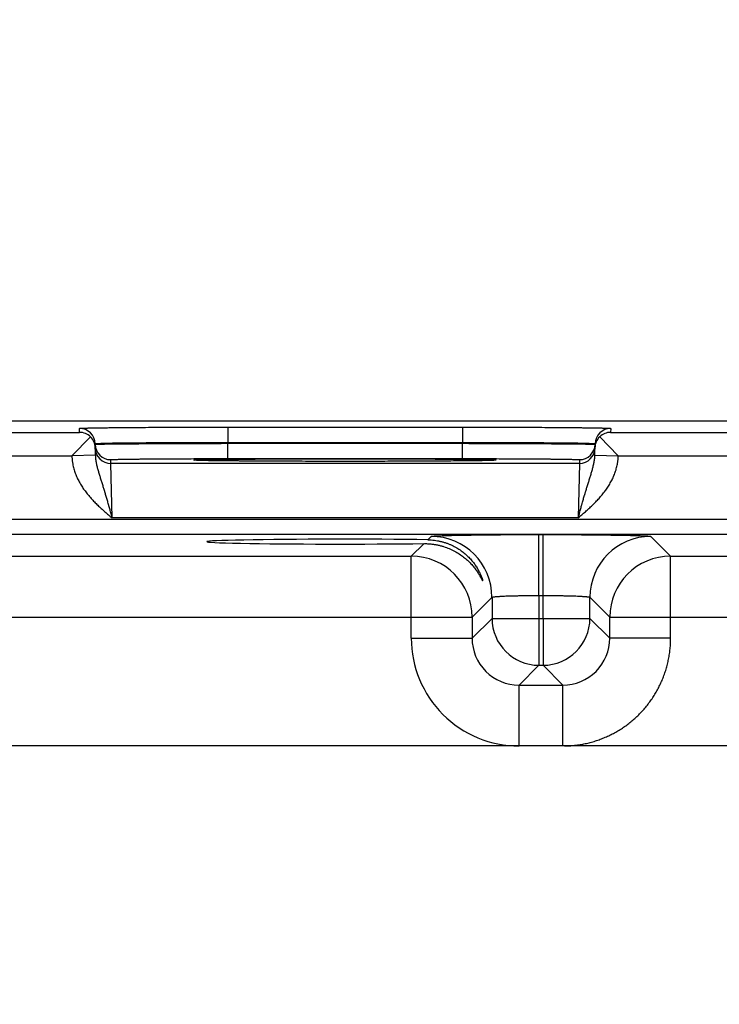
# Model space of a CAD drawing. Header units: inches. Extents: x 0 to 34, y 0 to 22.
# Tile 36 of 111: x 14 to 14.9, y 15.6 to 16.8. Entities that reach past the tile are written whole.
import ezdxf

# ---------------------------------------------------------------- set-up
doc = ezdxf.new("R2010")
doc.units = ezdxf.units.IN
doc.header["$LTSCALE"] = 1.87
doc.header["$MEASUREMENT"] = 0
doc.layers.get('0').update_dxf_attribs({"linetype": 'CONTINUOUS'})
doc.layers.add('DIMENSIONS', color=7, linetype='CONTINUOUS')
doc.styles.get("Standard").update_dxf_attribs({"font": 'txt', "width": 0.8})
doc.dimstyles.new('DIMSTYLE_1', dxfattribs={"dimtxt": 0.125, "dimasz": 0.18, "dimexe": 0.125, "dimexo": 0.0625, "dimgap": 0.09, "dimtad": 0, "dimtih": 1, "dimtoh": 1, "dimzin": 4, "dimdsep": 46, "dimtxsty": 'STANDARD', "dimblk": '_FILLED', "dimblk1": '_FILLED', "dimblk2": '_FILLED', "dimcen": 0.09, "dimadec": 0, "dimazin": 0, "dimtp": 0.01, "dimtm": 0.01, "dimtfac": 1, "dimtofl": 0, "dimtmove": 0, "dimatfit": 3, "dimldrblk": '_FILLED', "dimfxl": 1, "dimtolj": 1, "dimtzin": 4, "dimarcsym": 0})

# ---------------------------------------------------------------- blocks, each defined once
blk = doc.blocks.new('*D24')
at = {"layer": 'DIMENSIONS', "color": 2, "linetype": 'CONTINUOUS'}
blk.add_line((16.7646, 14.5132), (16.7646, 16.9873), dxfattribs=at)
at = {"layer": 'DIMENSIONS', "color": 2, "linetype": 'CONTINUOUS', "insert": (16.7021, 17.0498), "char_height": 0.125, "width": 1.025, "attachment_point": 1, "rotation": 90, "line_spacing_factor": 0.9}
blk.add_mtext('9.53{\\Ftxt.shx;\\W1.000000;\\H0.125000; }[242]', dxfattribs=at)
blk = doc.blocks.new('_FILLED')
at = {"color": 0, "linetype": 'BYBLOCK'}
blk.add_solid([(0, 0), (-1, 0.1736), (-1, -0.1736)], dxfattribs=at)

msp = doc.modelspace()

# ---------------------------------------------------------------- linework, layer by layer
at = {"color": 7, "linetype": 'CONTINUOUS'}
for p, q in [((17.8766, 16.2998), (8.4532, 16.2998)), ((13.8359, 16.2853), (14.0854, 16.2853)), ((14.0854, 16.2853), (14.0853, 16.2903)), ((14.2753, 16.292), (14.2753, 16.2723)), ((14.2753, 16.292), (14.576, 16.292)), ((14.576, 16.292), (14.576, 16.2723)), ((14.766, 16.2903), (14.7659, 16.2853)), ((14.7659, 16.2853), (15.0154, 16.2853)), ((14.0993, 16.2795), (14.0756, 16.2553)), ((14.1056, 16.2559), (14.1053, 16.2707)), ((14.2753, 16.2723), (14.576, 16.2723)), ((14.2753, 16.2713), (14.2753, 16.2723)), ((14.2753, 16.2516), (14.2753, 16.2713)), ((14.2753, 16.2713), (14.576, 16.2713)), ((14.576, 16.2713), (14.576, 16.2723)), ((14.576, 16.2516), (14.576, 16.2713)), ((14.7457, 16.2559), (14.746, 16.2707)), ((14.7519, 16.2795), (14.7756, 16.2554)), ((13.8457, 16.2553), (14.0756, 16.2553)), ((14.1056, 16.2559), (14.0756, 16.2554)), ((14.7457, 16.2559), (14.7756, 16.2554)), ((14.7757, 16.2553), (15.0056, 16.2553)), ((14.1254, 16.2456), (14.1253, 16.2503)), ((14.7259, 16.2456), (14.1254, 16.2456)), ((14.127, 16.1756), (14.1254, 16.2456)), ((14.2341, 16.2495), (14.2319, 16.2498)), ((14.2346, 16.2495), (14.2344, 16.2495)), ((14.2349, 16.2495), (14.2346, 16.2495)), ((14.2353, 16.2495), (14.2349, 16.2495)), ((14.2357, 16.2494), (14.2353, 16.2495)), ((14.2363, 16.2494), (14.2357, 16.2494)), ((14.2374, 16.2494), (14.2363, 16.2494)), ((14.2387, 16.2493), (14.2374, 16.2494)), ((14.2409, 16.2493), (14.2387, 16.2493)), ((14.2437, 16.2492), (14.2409, 16.2493)), ((14.2473, 16.2491), (14.2437, 16.2492)), ((14.2507, 16.249), (14.2473, 16.2491)), ((14.2549, 16.249), (14.2507, 16.249)), ((14.26, 16.2489), (14.2549, 16.249)), ((14.2663, 16.2488), (14.26, 16.2489)), ((14.2744, 16.2487), (14.2663, 16.2488)), ((14.281, 16.2486), (14.2744, 16.2487)), ((14.2753, 16.2516), (14.576, 16.2516)), ((14.2889, 16.2486), (14.281, 16.2486)), ((14.2981, 16.2485), (14.2889, 16.2486)), ((14.3078, 16.2484), (14.2981, 16.2485)), ((14.3181, 16.2484), (14.3078, 16.2484)), ((14.3288, 16.2483), (14.3181, 16.2484)), ((14.34, 16.2482), (14.3288, 16.2483)), ((14.3515, 16.2482), (14.34, 16.2482)), ((14.3633, 16.2482), (14.3515, 16.2482)), ((14.3754, 16.2481), (14.3633, 16.2482)), ((14.3877, 16.2481), (14.3754, 16.2481)), ((14.4002, 16.2481), (14.3877, 16.2481)), ((14.4128, 16.2481), (14.4002, 16.2481)), ((14.4254, 16.2481), (14.4128, 16.2481)), ((14.438, 16.2481), (14.4254, 16.2481)), ((14.4506, 16.2481), (14.438, 16.2481)), ((14.4631, 16.2481), (14.4506, 16.2481)), ((14.4754, 16.2481), (14.4631, 16.2481)), ((14.4875, 16.2482), (14.4754, 16.2481)), ((14.4994, 16.2482), (14.4875, 16.2482)), ((14.5108, 16.2482), (14.4994, 16.2482)), ((14.5211, 16.2483), (14.5108, 16.2482)), ((14.5345, 16.2484), (14.5211, 16.2483)), ((14.5455, 16.2484), (14.5345, 16.2484)), ((14.5547, 16.2485), (14.5455, 16.2484)), ((14.5649, 16.2486), (14.5547, 16.2485)), ((14.5732, 16.2487), (14.5649, 16.2486)), ((14.5803, 16.2487), (14.5732, 16.2487)), ((14.5864, 16.2488), (14.5803, 16.2487)), ((14.5917, 16.2489), (14.5864, 16.2488)), ((14.5963, 16.249), (14.5917, 16.2489)), ((14.6011, 16.249), (14.5963, 16.249)), ((14.6051, 16.2491), (14.6011, 16.249)), ((14.6083, 16.2492), (14.6051, 16.2491)), ((14.611, 16.2493), (14.6083, 16.2492)), ((14.6131, 16.2493), (14.611, 16.2493)), ((14.6144, 16.2494), (14.6131, 16.2493)), ((14.6152, 16.2494), (14.6144, 16.2494)), ((14.6158, 16.2495), (14.6152, 16.2494)), ((14.6162, 16.2495), (14.6158, 16.2495)), ((14.6168, 16.2495), (14.6166, 16.2495)), ((14.617, 16.2495), (14.6168, 16.2495)), ((14.6171, 16.2495), (14.617, 16.2495)), ((14.6193, 16.2498), (14.6171, 16.2495)), ((14.7259, 16.2456), (14.7243, 16.1756)), ((14.726, 16.2503), (14.7259, 16.2456)), ((17.6723, 16.1735), (10.2741, 16.1735)), ((14.7243, 16.1756), (14.127, 16.1756)), ((17.6723, 16.1544), (10.2741, 16.1544)), ((14.6739, 16.1544), (14.6794, 16.1544)), ((14.6739, 16.0764), (14.6739, 16.1544)), ((14.6794, 16.0764), (14.6794, 16.1544)), ((14.5105, 16.1266), (14.5266, 16.1427)), ((14.5316, 16.1478), (14.5359, 16.152)), ((14.8174, 16.152), (14.8428, 16.1266)), ((13.9128, 16.1266), (14.5105, 16.1266)), ((14.5105, 16.0216), (14.5105, 16.1266)), ((14.8428, 16.1266), (15.4405, 16.1266)), ((14.8428, 16.0216), (14.8428, 16.1266)), ((14.6139, 16.074), (14.5885, 16.0486)), ((14.6139, 16.074), (14.6139, 16.047)), ((14.6739, 16.0764), (14.6794, 16.0764)), ((14.6739, 16.0764), (14.6739, 16.047)), ((14.6794, 16.047), (14.6794, 16.0764)), ((14.7394, 16.047), (14.7394, 16.074)), ((14.7394, 16.074), (14.7648, 16.0486)), ((13.8348, 16.0486), (14.5885, 16.0486)), ((14.5885, 16.0486), (14.5885, 16.0216)), ((14.6139, 16.047), (14.5885, 16.0216)), ((14.6139, 16.047), (14.7394, 16.047)), ((14.6739, 16.047), (14.6739, 15.987)), ((14.6794, 16.047), (14.6794, 15.987)), ((14.7394, 16.047), (14.7648, 16.0216)), ((14.7648, 16.0486), (15.5185, 16.0486)), ((14.7648, 16.0216), (14.7648, 16.0486)), ((14.5105, 16.0216), (14.5885, 16.0216)), ((14.8428, 16.0216), (14.7648, 16.0216)), ((14.6739, 15.987), (14.6485, 15.9616)), ((14.6739, 15.987), (14.6794, 15.987)), ((14.6794, 15.987), (14.7048, 15.9616)), ((14.6485, 15.9616), (14.7048, 15.9616)), ((14.6485, 15.8836), (14.6485, 15.9616)), ((14.7048, 15.8836), (14.7048, 15.9616)), ((17.5165, 15.8836), (10.4299, 15.8836))]:
    msp.add_line(p, q, dxfattribs=at)
for points in [[(14.2344, 16.2495), (14.2342, 16.2495), (14.2342, 16.2495), (14.2342, 16.2495)], [(14.6166, 16.2495), (14.6163, 16.2495), (14.6162, 16.2495)], [(14.6171, 16.2495), (14.6171, 16.2495), (14.6171, 16.2495)]]:
    msp.add_lwpolyline(points, dxfattribs=at)
for centre, radius, start, end in [((14.0853, 16.2703), 0.02, 1.0012, 90.0013), ((14.0852, 16.2651), 0.0202, 45.4189, 89.3143), ((14.766, 16.2703), 0.02, 89.9987, 178.9988), ((14.7661, 16.2651), 0.0202, 90.6857, 134.5811), ((14.0857, 16.2653), 0.0197, 1.0498, 46.2249), ((14.1253, 16.2703), 0.02, 181.0012, 270.0013), ((14.726, 16.2703), 0.02, 269.9987, 358.9988), ((14.7655, 16.2653), 0.0197, 133.7752, 178.9502), ((14.1254, 16.2656), 0.02, 181.2271, 270.0013), ((14.7259, 16.2656), 0.02, 269.9987, 358.7855), ((14.6193, 16.2348), 0.015, 89.9998, 100.7095), ((14.5358, 16.074), 0.078, 0.0209, 89.9791), ((14.8174, 16.074), 0.078, 90.0209, 179.9791), ((14.5105, 16.0486), 0.078, 0.0209, 89.9791), ((14.8428, 16.0486), 0.078, 90.0209, 179.9791), ((14.6739, 16.047), 0.06, 180.0209, 269.9791), ((14.6794, 16.047), 0.06, 270.0209, 359.9791), ((14.6485, 16.0216), 0.138, 179.9961, 270.0042), ((14.6484, 16.0216), 0.06, 179.9638, 270.0362), ((14.7048, 16.0216), 0.06, 269.9638, 0.0362)]:
    msp.add_arc(centre, radius, start, end, dxfattribs=at)
msp.add_ellipse((14.4256, 16.1453), major_axis=(0.1771, 0), ratio=0.017455, start_param=0.929285, end_param=5.318993, dxfattribs=at)
for points, knots in [([(14.0853, 16.2903), (14.0853, 16.2903), (14.0853, 16.2903), (14.0853, 16.2903), (14.0853, 16.2903), (14.0853, 16.2903), (14.0854, 16.2904), (14.0854, 16.2904), (14.0854, 16.2904), (14.0855, 16.2904), (14.0856, 16.2904), (14.0857, 16.2904), (14.0858, 16.2904), (14.086, 16.2905), (14.0863, 16.2905), (14.0868, 16.2905), (14.0874, 16.2906), (14.0881, 16.2906), (14.089, 16.2906), (14.09, 16.2907), (14.091, 16.2907), (14.0922, 16.2908), (14.0935, 16.2908), (14.0949, 16.2908), (14.0964, 16.2909), (14.0981, 16.2909), (14.1004, 16.291), (14.1037, 16.291), (14.1079, 16.2911), (14.1124, 16.2912), (14.1174, 16.2912), (14.1228, 16.2913), (14.1285, 16.2914), (14.1346, 16.2914), (14.141, 16.2915), (14.1478, 16.2915), (14.1574, 16.2916), (14.17, 16.2917), (14.186, 16.2918), (14.2028, 16.2919), (14.2203, 16.2919), (14.2383, 16.2919), (14.2567, 16.292), (14.2691, 16.292), (14.2753, 16.292)], [0, 0, 0, 0, 0.000056, 0.000092, 0.000134, 0.000241, 0.000383, 0.000559, 0.000772, 0.001022, 0.001308, 0.001991, 0.002823, 0.003804, 0.004935, 0.007643, 0.010948, 0.014847, 0.019338, 0.02442, 0.030088, 0.03634, 0.043173, 0.050581, 0.058561, 0.067109, 0.076218, 0.096099, 0.118157, 0.142341, 0.168591, 0.196844, 0.227033, 0.259085, 0.292923, 0.328465, 0.365625, 0.44444, 0.528609, 0.617319, 0.709716, 0.80491, 0.901983, 1, 1, 1, 1]), ([(14.576, 16.292), (14.5822, 16.292), (14.5946, 16.292), (14.613, 16.2919), (14.631, 16.2919), (14.6485, 16.2919), (14.6653, 16.2918), (14.6812, 16.2917), (14.6939, 16.2916), (14.7035, 16.2915), (14.7102, 16.2915), (14.7167, 16.2914), (14.7227, 16.2914), (14.7285, 16.2913), (14.7338, 16.2912), (14.7388, 16.2912), (14.7434, 16.2911), (14.7476, 16.291), (14.7508, 16.291), (14.7532, 16.2909), (14.7548, 16.2909), (14.7563, 16.2908), (14.7578, 16.2908), (14.7591, 16.2908), (14.7602, 16.2907), (14.7613, 16.2907), (14.7623, 16.2906), (14.7631, 16.2906), (14.7639, 16.2906), (14.7645, 16.2905), (14.7649, 16.2905), (14.7653, 16.2905), (14.7654, 16.2904), (14.7656, 16.2904), (14.7657, 16.2904), (14.7658, 16.2904), (14.7658, 16.2904), (14.7659, 16.2904), (14.7659, 16.2904), (14.7659, 16.2903), (14.7659, 16.2903), (14.766, 16.2903), (14.766, 16.2903), (14.766, 16.2903), (14.766, 16.2903)], [0, 0, 0, 0, 0.098017, 0.19509, 0.290284, 0.382681, 0.471391, 0.55556, 0.634375, 0.671535, 0.707077, 0.740915, 0.772967, 0.803156, 0.831409, 0.857659, 0.881843, 0.903901, 0.923782, 0.932891, 0.941439, 0.949419, 0.956827, 0.96366, 0.969912, 0.97558, 0.980662, 0.985153, 0.989052, 0.992357, 0.995065, 0.996196, 0.997177, 0.998009, 0.998692, 0.998978, 0.999228, 0.999441, 0.999617, 0.999759, 0.999866, 0.999908, 0.999944, 1, 1, 1, 1]), ([(14.1053, 16.2707), (14.1053, 16.2707), (14.1053, 16.2707), (14.1053, 16.2707), (14.1053, 16.2707), (14.1054, 16.2707), (14.1054, 16.2707), (14.1054, 16.2707), (14.1055, 16.2708), (14.1055, 16.2708), (14.1056, 16.2708), (14.1058, 16.2708), (14.1059, 16.2708), (14.1061, 16.2709), (14.1063, 16.2709), (14.1066, 16.2709), (14.1069, 16.2709), (14.1073, 16.271), (14.1078, 16.271), (14.1086, 16.2711), (14.1095, 16.2711), (14.1104, 16.2711), (14.1115, 16.2712), (14.1126, 16.2712), (14.1139, 16.2713), (14.1158, 16.2713), (14.1183, 16.2714), (14.1217, 16.2715), (14.1255, 16.2716), (14.1296, 16.2717), (14.134, 16.2717), (14.1388, 16.2718), (14.144, 16.2719), (14.1494, 16.2719), (14.1552, 16.272), (14.1612, 16.272), (14.1698, 16.2721), (14.1811, 16.2722), (14.1954, 16.2723), (14.2104, 16.2723), (14.2261, 16.2723), (14.2422, 16.2724), (14.2587, 16.2724), (14.2697, 16.2723), (14.2753, 16.2723)], [0, 0, 0, 0, 0.000074, 0.000165, 0.000283, 0.000432, 0.000615, 0.000833, 0.001086, 0.001376, 0.002065, 0.002902, 0.003887, 0.005021, 0.006303, 0.007733, 0.009313, 0.011041, 0.014942, 0.019435, 0.024517, 0.030186, 0.036439, 0.043271, 0.050679, 0.058658, 0.076312, 0.096191, 0.118246, 0.142426, 0.168672, 0.196922, 0.227107, 0.259155, 0.292989, 0.328526, 0.365683, 0.44449, 0.52865, 0.617353, 0.709742, 0.804928, 0.901992, 1, 1, 1, 1]), ([(14.1053, 16.2699), (14.1053, 16.2699), (14.1053, 16.27), (14.1053, 16.27), (14.1053, 16.27), (14.1053, 16.27), (14.1054, 16.27), (14.1054, 16.27), (14.1054, 16.27), (14.1055, 16.27), (14.1055, 16.27), (14.1056, 16.27), (14.1058, 16.27), (14.1059, 16.27), (14.1061, 16.27), (14.1064, 16.2701), (14.1066, 16.2701), (14.1069, 16.2701), (14.1073, 16.2701), (14.1078, 16.2701), (14.1086, 16.2701), (14.1095, 16.2702), (14.1104, 16.2702), (14.1115, 16.2702), (14.1127, 16.2702), (14.1139, 16.2703), (14.1153, 16.2703), (14.1167, 16.2703), (14.1189, 16.2704), (14.1217, 16.2704), (14.1255, 16.2704), (14.1296, 16.2705), (14.1341, 16.2705), (14.1389, 16.2706), (14.144, 16.2706), (14.1494, 16.2707), (14.1552, 16.2707), (14.1612, 16.2708), (14.1698, 16.2708), (14.1811, 16.2709), (14.1954, 16.271), (14.2104, 16.2711), (14.2261, 16.2711), (14.2422, 16.2712), (14.2587, 16.2712), (14.2697, 16.2712), (14.2753, 16.2713)], [0, 0, 0, 0, 0.000039, 0.000068, 0.000105, 0.000205, 0.000341, 0.000513, 0.000722, 0.000969, 0.001252, 0.001932, 0.002761, 0.00374, 0.004868, 0.006146, 0.007574, 0.009151, 0.010876, 0.014774, 0.019265, 0.024346, 0.030014, 0.036267, 0.0431, 0.050509, 0.05849, 0.067038, 0.076148, 0.096032, 0.118094, 0.14228, 0.168533, 0.19679, 0.226982, 0.259037, 0.292878, 0.328423, 0.365586, 0.444407, 0.528581, 0.617296, 0.709699, 0.804898, 0.901977, 1, 1, 1, 1]), ([(14.576, 16.2723), (14.5816, 16.2723), (14.5926, 16.2724), (14.6091, 16.2724), (14.6252, 16.2723), (14.6409, 16.2723), (14.6559, 16.2723), (14.6701, 16.2722), (14.6815, 16.2721), (14.6901, 16.272), (14.6961, 16.272), (14.7019, 16.2719), (14.7073, 16.2719), (14.7124, 16.2718), (14.7172, 16.2717), (14.7217, 16.2717), (14.7258, 16.2716), (14.7295, 16.2715), (14.7329, 16.2714), (14.7355, 16.2713), (14.7374, 16.2713), (14.7386, 16.2712), (14.7398, 16.2712), (14.7408, 16.2711), (14.7418, 16.2711), (14.7427, 16.2711), (14.7434, 16.271), (14.744, 16.271), (14.7444, 16.2709), (14.7447, 16.2709), (14.7449, 16.2709), (14.7451, 16.2709), (14.7453, 16.2708), (14.7455, 16.2708), (14.7456, 16.2708), (14.7457, 16.2708), (14.7458, 16.2708), (14.7458, 16.2707), (14.7459, 16.2707), (14.7459, 16.2707), (14.7459, 16.2707), (14.7459, 16.2707), (14.746, 16.2707), (14.746, 16.2707), (14.746, 16.2707)], [0, 0, 0, 0, 0.098008, 0.195072, 0.290258, 0.382647, 0.47135, 0.55551, 0.634317, 0.671474, 0.707011, 0.740845, 0.772893, 0.803078, 0.831328, 0.857574, 0.881754, 0.903809, 0.923688, 0.941342, 0.949321, 0.956729, 0.963561, 0.969814, 0.975483, 0.980565, 0.985058, 0.988959, 0.990687, 0.992267, 0.993697, 0.994979, 0.996113, 0.997098, 0.997935, 0.998624, 0.998914, 0.999167, 0.999385, 0.999568, 0.999717, 0.999835, 0.999926, 1, 1, 1, 1]), ([(14.576, 16.2713), (14.5815, 16.2712), (14.5926, 16.2712), (14.609, 16.2712), (14.6252, 16.2711), (14.6408, 16.2711), (14.6559, 16.271), (14.6701, 16.2709), (14.6815, 16.2708), (14.69, 16.2708), (14.6961, 16.2707), (14.7018, 16.2707), (14.7073, 16.2706), (14.7124, 16.2706), (14.7172, 16.2705), (14.7217, 16.2705), (14.7258, 16.2704), (14.7295, 16.2704), (14.7324, 16.2704), (14.7345, 16.2703), (14.736, 16.2703), (14.7373, 16.2703), (14.7386, 16.2702), (14.7398, 16.2702), (14.7408, 16.2702), (14.7418, 16.2702), (14.7427, 16.2701), (14.7434, 16.2701), (14.744, 16.2701), (14.7444, 16.2701), (14.7447, 16.2701), (14.7449, 16.2701), (14.7451, 16.27), (14.7453, 16.27), (14.7455, 16.27), (14.7456, 16.27), (14.7457, 16.27), (14.7458, 16.27), (14.7458, 16.27), (14.7459, 16.27), (14.7459, 16.27), (14.7459, 16.27), (14.7459, 16.27), (14.7459, 16.27), (14.7459, 16.27), (14.7459, 16.2699), (14.7459, 16.2699)], [0, 0, 0, 0, 0.098023, 0.195102, 0.290301, 0.382704, 0.471419, 0.555593, 0.634414, 0.671577, 0.707122, 0.740963, 0.773018, 0.80321, 0.831467, 0.85772, 0.881906, 0.903968, 0.923852, 0.932962, 0.94151, 0.949491, 0.9569, 0.963733, 0.969986, 0.975654, 0.980735, 0.985226, 0.989124, 0.990849, 0.992426, 0.993854, 0.995132, 0.99626, 0.997239, 0.998068, 0.998748, 0.999031, 0.999278, 0.999487, 0.999659, 0.999795, 0.999895, 0.999932, 0.999961, 1, 1, 1, 1]), ([(14.0756, 16.2553), (14.0756, 16.2548), (14.0756, 16.2538), (14.0757, 16.2522), (14.0758, 16.2507), (14.076, 16.2492), (14.0762, 16.2477), (14.0764, 16.2462), (14.0767, 16.2447), (14.077, 16.2427), (14.0776, 16.2402), (14.0787, 16.2362), (14.0804, 16.2314), (14.0824, 16.2267), (14.0843, 16.2231), (14.0857, 16.2204), (14.0873, 16.2178), (14.0889, 16.2152), (14.0906, 16.2127), (14.0924, 16.2102), (14.0943, 16.2077), (14.0962, 16.2054), (14.0982, 16.203), (14.1009, 16.2), (14.1044, 16.1962), (14.1087, 16.1919), (14.1132, 16.1877), (14.1177, 16.1837), (14.1223, 16.1796), (14.1254, 16.177), (14.127, 16.1756)], [0, 0, 0, 0, 0.015626, 0.031252, 0.046878, 0.062504, 0.07813, 0.093756, 0.109382, 0.125008, 0.156258, 0.187508, 0.249996, 0.312486, 0.343737, 0.374987, 0.406238, 0.437489, 0.46874, 0.499991, 0.531242, 0.562493, 0.593745, 0.624996, 0.687496, 0.749996, 0.812498, 0.874998, 0.937499, 1, 1, 1, 1]), ([(14.1056, 16.2559), (14.1056, 16.2542), (14.1058, 16.2517), (14.1063, 16.2484), (14.1067, 16.246), (14.1072, 16.2436), (14.1078, 16.2412), (14.1084, 16.2388), (14.1091, 16.2364), (14.1098, 16.2341), (14.1105, 16.2317), (14.1112, 16.2293), (14.1122, 16.2262), (14.1132, 16.223), (14.1142, 16.2197), (14.115, 16.2173), (14.1157, 16.2148), (14.1165, 16.2124), (14.1171, 16.2103), (14.1176, 16.2086), (14.1181, 16.2069), (14.1188, 16.2048), (14.1195, 16.2022), (14.1203, 16.1996), (14.121, 16.197), (14.1216, 16.1948), (14.1221, 16.193), (14.1226, 16.1913), (14.1233, 16.1891), (14.124, 16.1864), (14.1246, 16.1841), (14.1251, 16.1824), (14.1255, 16.181), (14.1259, 16.1797), (14.1263, 16.1779), (14.1267, 16.1765), (14.127, 16.1756)], [0, 0, 0, 0, 0.06052, 0.090458, 0.120221, 0.149857, 0.179403, 0.208909, 0.238413, 0.267956, 0.29758, 0.327317, 0.3572, 0.417522, 0.448, 0.478712, 0.509671, 0.540886, 0.572359, 0.58819, 0.604083, 0.636056, 0.668275, 0.700725, 0.73339, 0.766253, 0.782753, 0.799296, 0.832498, 0.865833, 0.899278, 0.916033, 0.932805, 0.949592, 0.966389, 1, 1, 1, 1]), ([(14.7243, 16.1756), (14.7245, 16.1765), (14.725, 16.1783), (14.7257, 16.1806), (14.7262, 16.1824), (14.7266, 16.1841), (14.7273, 16.1864), (14.728, 16.1891), (14.7286, 16.1913), (14.7291, 16.193), (14.7296, 16.1948), (14.7302, 16.197), (14.731, 16.1996), (14.7317, 16.2022), (14.7324, 16.2043), (14.7329, 16.2061), (14.7333, 16.2073), (14.7336, 16.2086), (14.7341, 16.2103), (14.7348, 16.2124), (14.7355, 16.2148), (14.7363, 16.2173), (14.7371, 16.2197), (14.7381, 16.223), (14.7391, 16.2262), (14.7401, 16.2293), (14.7408, 16.2317), (14.7415, 16.2341), (14.7422, 16.2364), (14.7428, 16.2388), (14.7435, 16.2412), (14.744, 16.2436), (14.7446, 16.246), (14.745, 16.2484), (14.7455, 16.2517), (14.7457, 16.2542), (14.7457, 16.2559)], [0, 0, 0, 0, 0.033611, 0.067195, 0.083967, 0.100722, 0.134167, 0.167502, 0.200704, 0.217247, 0.233747, 0.26661, 0.299275, 0.331725, 0.363944, 0.379961, 0.395916, 0.41181, 0.427641, 0.459113, 0.490329, 0.521288, 0.552, 0.582478, 0.6428, 0.672683, 0.70242, 0.732044, 0.761587, 0.791091, 0.820597, 0.850143, 0.879779, 0.909542, 0.939479, 1, 1, 1, 1]), ([(14.7243, 16.1756), (14.7258, 16.177), (14.7289, 16.1796), (14.7335, 16.1837), (14.7381, 16.1877), (14.7425, 16.1919), (14.7462, 16.1955), (14.749, 16.1985), (14.7511, 16.2007), (14.7531, 16.203), (14.7551, 16.2054), (14.757, 16.2077), (14.7588, 16.2102), (14.7606, 16.2127), (14.7623, 16.2152), (14.764, 16.2178), (14.7655, 16.2204), (14.767, 16.2231), (14.7688, 16.2267), (14.7709, 16.2314), (14.7729, 16.2372), (14.7741, 16.2421), (14.7748, 16.2457), (14.7751, 16.2477), (14.7753, 16.2492), (14.7755, 16.2507), (14.7756, 16.2522), (14.7757, 16.2538), (14.7757, 16.2548), (14.7757, 16.2553)], [0, 0, 0, 0, 0.062501, 0.125003, 0.187505, 0.250007, 0.312508, 0.34376, 0.375012, 0.406263, 0.437515, 0.468767, 0.500018, 0.53127, 0.562521, 0.593773, 0.625024, 0.656275, 0.687526, 0.750017, 0.812506, 0.874993, 0.906243, 0.921869, 0.937495, 0.953122, 0.968748, 0.984374, 1, 1, 1, 1]), ([(14.1253, 16.2503), (14.1253, 16.2503), (14.1253, 16.2503), (14.1253, 16.2503), (14.1253, 16.2503), (14.1254, 16.2503), (14.1254, 16.2503), (14.1254, 16.2503), (14.1255, 16.2504), (14.1255, 16.2504), (14.1256, 16.2504), (14.1257, 16.2504), (14.1259, 16.2504), (14.1261, 16.2504), (14.1265, 16.2505), (14.127, 16.2505), (14.1275, 16.2505), (14.1282, 16.2506), (14.129, 16.2506), (14.1298, 16.2506), (14.1308, 16.2506), (14.1318, 16.2507), (14.1329, 16.2507), (14.1346, 16.2507), (14.1368, 16.2508), (14.1398, 16.2509), (14.1431, 16.2509), (14.1467, 16.251), (14.1507, 16.251), (14.1549, 16.2511), (14.1594, 16.2511), (14.1642, 16.2512), (14.1693, 16.2512), (14.1746, 16.2513), (14.1822, 16.2513), (14.1922, 16.2514), (14.2048, 16.2515), (14.2181, 16.2515), (14.2319, 16.2516), (14.2461, 16.2516), (14.2606, 16.2516), (14.2704, 16.2516), (14.2753, 16.2516)], [0, 0, 0, 0, 0.00013, 0.00018, 0.000238, 0.000379, 0.000556, 0.000768, 0.001018, 0.001304, 0.001987, 0.002819, 0.003801, 0.004931, 0.007639, 0.010944, 0.014843, 0.019334, 0.024416, 0.030084, 0.036337, 0.043169, 0.050578, 0.058558, 0.076214, 0.096095, 0.118154, 0.142337, 0.168588, 0.196841, 0.22703, 0.259082, 0.29292, 0.328462, 0.365623, 0.444438, 0.528607, 0.617317, 0.709715, 0.804909, 0.901983, 1, 1, 1, 1]), ([(14.2319, 16.2498), (14.2319, 16.2498), (14.2319, 16.2498), (14.2319, 16.2498), (14.2319, 16.2498), (14.232, 16.2498), (14.232, 16.2498), (14.232, 16.2498), (14.2321, 16.2498), (14.2321, 16.2498), (14.2322, 16.2498), (14.2323, 16.2499), (14.2325, 16.2499), (14.2326, 16.2499), (14.233, 16.2499), (14.2334, 16.25), (14.2341, 16.25), (14.2348, 16.2501), (14.2357, 16.2501), (14.2367, 16.2501), (14.2378, 16.2502), (14.239, 16.2502), (14.2403, 16.2503), (14.2417, 16.2503), (14.2433, 16.2503), (14.2449, 16.2504), (14.2474, 16.2504), (14.2507, 16.2505), (14.2549, 16.2506), (14.2596, 16.2506), (14.2647, 16.2507), (14.2702, 16.2508), (14.276, 16.2508), (14.2822, 16.2509), (14.2888, 16.251), (14.2956, 16.251), (14.3054, 16.2511), (14.3184, 16.2512), (14.3346, 16.2513), (14.3517, 16.2513), (14.3696, 16.2514), (14.388, 16.2514), (14.4067, 16.2514), (14.4256, 16.2515), (14.4446, 16.2514), (14.4633, 16.2514), (14.4817, 16.2514), (14.4995, 16.2513), (14.5167, 16.2513), (14.5329, 16.2512), (14.5458, 16.2511), (14.5556, 16.251), (14.5625, 16.251), (14.5691, 16.2509), (14.5753, 16.2508), (14.5811, 16.2508), (14.5866, 16.2507), (14.5917, 16.2506), (14.5963, 16.2506), (14.6006, 16.2505), (14.6039, 16.2504), (14.6063, 16.2504), (14.608, 16.2503), (14.6095, 16.2503), (14.611, 16.2503), (14.6123, 16.2502), (14.6135, 16.2502), (14.6146, 16.2501), (14.6156, 16.2501), (14.6165, 16.2501), (14.6172, 16.25), (14.6178, 16.25), (14.6183, 16.2499), (14.6186, 16.2499), (14.6188, 16.2499), (14.619, 16.2499), (14.6191, 16.2498), (14.6192, 16.2498), (14.6192, 16.2498), (14.6192, 16.2498), (14.6193, 16.2498), (14.6193, 16.2498), (14.6193, 16.2498), (14.6193, 16.2498), (14.6193, 16.2498), (14.6193, 16.2498), (14.6193, 16.2498)], [0, 0, 0, 0, 0.000028, 0.000046, 0.000067, 0.000121, 0.000191, 0.00028, 0.000386, 0.000511, 0.000654, 0.000996, 0.001412, 0.001903, 0.002469, 0.003824, 0.005476, 0.007427, 0.009674, 0.012215, 0.015051, 0.018178, 0.021595, 0.025301, 0.029292, 0.033567, 0.038123, 0.048066, 0.059098, 0.071192, 0.084318, 0.098447, 0.113543, 0.129569, 0.146489, 0.16426, 0.18284, 0.222246, 0.264327, 0.308678, 0.354872, 0.402465, 0.450996, 0.5, 0.549004, 0.597535, 0.645128, 0.691322, 0.735673, 0.777754, 0.81716, 0.83574, 0.853511, 0.870431, 0.886457, 0.901553, 0.915682, 0.928808, 0.940902, 0.951934, 0.961877, 0.966433, 0.970708, 0.974699, 0.978405, 0.981822, 0.984949, 0.987785, 0.990326, 0.992573, 0.994524, 0.996176, 0.997531, 0.998097, 0.998588, 0.999004, 0.999346, 0.999489, 0.999614, 0.99972, 0.999809, 0.999879, 0.999933, 0.999954, 0.999972, 1, 1, 1, 1]), ([(14.6171, 16.2495), (14.6169, 16.2495), (14.6164, 16.2495), (14.6153, 16.2494), (14.6137, 16.2494), (14.6115, 16.2493), (14.6089, 16.2492), (14.6059, 16.2491), (14.6026, 16.2491), (14.599, 16.249), (14.5934, 16.2489), (14.5857, 16.2488), (14.5755, 16.2487), (14.5641, 16.2486), (14.5516, 16.2485), (14.5381, 16.2484), (14.5185, 16.2483), (14.4923, 16.2482), (14.4595, 16.2481), (14.4257, 16.2481), (14.3918, 16.2481), (14.359, 16.2482), (14.3329, 16.2483), (14.3132, 16.2484), (14.2997, 16.2485), (14.2873, 16.2486), (14.2758, 16.2487), (14.2656, 16.2488), (14.2579, 16.2489), (14.2523, 16.249), (14.2487, 16.2491), (14.2454, 16.2491), (14.2424, 16.2492), (14.2398, 16.2493), (14.2376, 16.2494), (14.236, 16.2494), (14.2349, 16.2495), (14.2344, 16.2495), (14.2341, 16.2495)], [0, 0, 0, 0, 0.001812, 0.003868, 0.008711, 0.014521, 0.021285, 0.028992, 0.037624, 0.047167, 0.057601, 0.081057, 0.10781, 0.137648, 0.170338, 0.205621, 0.243221, 0.32417, 0.410643, 0.499923, 0.589206, 0.675687, 0.75665, 0.794259, 0.829552, 0.862252, 0.892103, 0.918868, 0.942339, 0.952779, 0.962329, 0.97097, 0.978683, 0.985455, 0.991273, 0.996124, 0.998184, 1, 1, 1, 1]), ([(14.576, 16.2516), (14.5809, 16.2516), (14.5906, 16.2516), (14.6052, 16.2516), (14.6194, 16.2516), (14.6332, 16.2515), (14.6465, 16.2515), (14.6591, 16.2514), (14.6691, 16.2513), (14.6766, 16.2513), (14.682, 16.2512), (14.687, 16.2512), (14.6918, 16.2511), (14.6964, 16.2511), (14.7006, 16.251), (14.7045, 16.251), (14.7082, 16.2509), (14.7115, 16.2509), (14.7144, 16.2508), (14.7167, 16.2507), (14.7184, 16.2507), (14.7195, 16.2507), (14.7205, 16.2506), (14.7214, 16.2506), (14.7223, 16.2506), (14.723, 16.2506), (14.7237, 16.2505), (14.7243, 16.2505), (14.7248, 16.2505), (14.7252, 16.2504), (14.7254, 16.2504), (14.7255, 16.2504), (14.7257, 16.2504), (14.7258, 16.2504), (14.7258, 16.2504), (14.7258, 16.2503), (14.7259, 16.2503), (14.7259, 16.2503), (14.7259, 16.2503), (14.7259, 16.2503), (14.7259, 16.2503), (14.726, 16.2503), (14.726, 16.2503)], [0, 0, 0, 0, 0.098017, 0.195091, 0.290285, 0.382683, 0.471393, 0.555562, 0.634377, 0.671538, 0.70708, 0.740918, 0.77297, 0.803159, 0.831412, 0.857663, 0.881846, 0.903905, 0.923786, 0.941442, 0.949422, 0.956831, 0.963663, 0.969916, 0.975584, 0.980666, 0.985157, 0.989056, 0.992361, 0.995069, 0.996199, 0.997181, 0.998013, 0.998696, 0.998982, 0.999232, 0.999444, 0.999621, 0.999762, 0.99982, 0.99987, 1, 1, 1, 1]), ([(14.5359, 16.152), (14.5359, 16.152), (14.5359, 16.152), (14.5359, 16.152), (14.536, 16.1521), (14.5361, 16.1521), (14.5362, 16.1521), (14.5363, 16.1521), (14.5365, 16.1522), (14.5368, 16.1522), (14.5372, 16.1523), (14.5377, 16.1524), (14.5383, 16.1524), (14.539, 16.1525), (14.5397, 16.1525), (14.5405, 16.1526), (14.5414, 16.1526), (14.5428, 16.1527), (14.5447, 16.1528), (14.5472, 16.1529), (14.55, 16.153), (14.553, 16.1531), (14.5564, 16.1532), (14.56, 16.1533), (14.564, 16.1534), (14.5681, 16.1535), (14.5725, 16.1536), (14.5789, 16.1537), (14.5874, 16.1538), (14.5982, 16.154), (14.6097, 16.1541), (14.6218, 16.1542), (14.6344, 16.1543), (14.6473, 16.1543), (14.6605, 16.1544), (14.6694, 16.1544), (14.6739, 16.1544)], [0, 0, 0, 0, 0.000163, 0.000356, 0.000838, 0.001454, 0.002211, 0.003109, 0.004151, 0.006666, 0.009759, 0.013431, 0.01768, 0.022505, 0.027903, 0.033872, 0.040409, 0.047509, 0.063386, 0.081466, 0.101706, 0.124061, 0.148477, 0.174898, 0.203261, 0.233501, 0.265545, 0.299319, 0.371734, 0.450065, 0.533574, 0.621476, 0.712942, 0.807113, 0.9031, 1, 1, 1, 1]), ([(14.6794, 16.1544), (14.6839, 16.1544), (14.6928, 16.1544), (14.706, 16.1543), (14.7189, 16.1543), (14.7315, 16.1542), (14.7436, 16.1541), (14.7551, 16.154), (14.7659, 16.1538), (14.7744, 16.1537), (14.7807, 16.1536), (14.7852, 16.1535), (14.7893, 16.1534), (14.7932, 16.1533), (14.7969, 16.1532), (14.8002, 16.1531), (14.8033, 16.153), (14.8061, 16.1529), (14.8086, 16.1528), (14.8105, 16.1527), (14.8119, 16.1526), (14.8128, 16.1526), (14.8136, 16.1525), (14.8143, 16.1525), (14.815, 16.1524), (14.8156, 16.1524), (14.8161, 16.1523), (14.8165, 16.1522), (14.8168, 16.1522), (14.817, 16.1521), (14.8171, 16.1521), (14.8172, 16.1521), (14.8173, 16.1521), (14.8174, 16.152), (14.8174, 16.152), (14.8174, 16.152), (14.8174, 16.152)], [0, 0, 0, 0, 0.0969, 0.192887, 0.287058, 0.378524, 0.466426, 0.549935, 0.628266, 0.700681, 0.734455, 0.766499, 0.796739, 0.825102, 0.851523, 0.875939, 0.898294, 0.918534, 0.936614, 0.952491, 0.959591, 0.966128, 0.972097, 0.977495, 0.98232, 0.986569, 0.990241, 0.993334, 0.995849, 0.996891, 0.997789, 0.998546, 0.999162, 0.999644, 0.999837, 1, 1, 1, 1]), ([(14.5266, 16.1427), (14.5281, 16.1428), (14.5311, 16.1427), (14.5355, 16.1424), (14.5398, 16.1419), (14.544, 16.1411), (14.548, 16.1402), (14.5531, 16.1387), (14.5591, 16.1365), (14.5659, 16.1333), (14.572, 16.1297), (14.5775, 16.1257), (14.5817, 16.1222), (14.5848, 16.1193), (14.5869, 16.1171), (14.5889, 16.1149), (14.5907, 16.1127), (14.5924, 16.1105), (14.594, 16.1083), (14.5954, 16.1062), (14.5965, 16.1045), (14.5973, 16.1031), (14.5979, 16.1022), (14.5984, 16.1013), (14.5989, 16.1004), (14.5994, 16.0996), (14.5998, 16.0988), (14.6002, 16.0981), (14.6005, 16.0975), (14.6007, 16.0971), (14.6009, 16.0968), (14.601, 16.0966), (14.6011, 16.0963), (14.6012, 16.0961), (14.6014, 16.0959), (14.6015, 16.0958), (14.6015, 16.0956), (14.6016, 16.0955), (14.6017, 16.0954), (14.6017, 16.0954), (14.6018, 16.0953), (14.6018, 16.0953), (14.6018, 16.0953), (14.6018, 16.0953), (14.6019, 16.0953), (14.6019, 16.0953), (14.6019, 16.0953), (14.6019, 16.0953), (14.6019, 16.0953), (14.6019, 16.0954), (14.6019, 16.0954), (14.6019, 16.0954)], [0, 0, 0, 0, 0.048093, 0.095091, 0.141009, 0.185866, 0.229688, 0.272501, 0.3552, 0.434225, 0.509783, 0.582024, 0.651013, 0.684282, 0.716702, 0.748235, 0.778826, 0.808398, 0.836844, 0.86402, 0.889735, 0.901969, 0.913737, 0.924997, 0.935698, 0.945787, 0.955203, 0.963879, 0.971744, 0.975349, 0.978724, 0.981859, 0.984745, 0.987372, 0.989733, 0.99182, 0.993626, 0.995146, 0.996377, 0.996884, 0.99732, 0.997686, 0.997986, 0.998225, 0.998416, 0.998584, 0.998762, 0.99898, 0.999254, 0.999593, 1, 1, 1, 1]), ([(14.5316, 16.1478), (14.5331, 16.1477), (14.5359, 16.1476), (14.5401, 16.1472), (14.5441, 16.1466), (14.5481, 16.1457), (14.5518, 16.1447), (14.5555, 16.1436), (14.559, 16.1422), (14.5634, 16.1403), (14.5686, 16.1375), (14.5744, 16.1338), (14.5795, 16.1297), (14.5841, 16.1254), (14.5875, 16.1217), (14.59, 16.1186), (14.5917, 16.1163), (14.5933, 16.114), (14.5947, 16.1118), (14.596, 16.1095), (14.5972, 16.1073), (14.5983, 16.1052), (14.5992, 16.1032), (14.5999, 16.1016), (14.6004, 16.1004), (14.6007, 16.0996), (14.601, 16.0988), (14.6012, 16.0981), (14.6014, 16.0974), (14.6016, 16.0969), (14.6017, 16.0964), (14.6018, 16.0961), (14.6018, 16.0959), (14.6019, 16.0958), (14.6019, 16.0956), (14.6019, 16.0955), (14.6019, 16.0954), (14.6019, 16.0954)], [0, 0, 0, 0, 0.045855, 0.09065, 0.134413, 0.177176, 0.218973, 0.25984, 0.299816, 0.338935, 0.414725, 0.487482, 0.557395, 0.624572, 0.689013, 0.720173, 0.750576, 0.780168, 0.808872, 0.836587, 0.863175, 0.888457, 0.912195, 0.934085, 0.944221, 0.953744, 0.962593, 0.970702, 0.978, 0.984418, 0.989885, 0.992242, 0.994337, 0.996164, 0.997719, 0.998998, 1, 1, 1, 1]), ([(14.6139, 16.074), (14.6139, 16.074), (14.6139, 16.0741), (14.6139, 16.0741), (14.614, 16.0741), (14.614, 16.0742), (14.6141, 16.0742), (14.6143, 16.0743), (14.6144, 16.0743), (14.6147, 16.0744), (14.6149, 16.0744), (14.6152, 16.0745), (14.6155, 16.0745), (14.616, 16.0746), (14.6167, 16.0747), (14.6177, 16.0748), (14.6188, 16.0749), (14.62, 16.075), (14.6213, 16.0751), (14.6228, 16.0752), (14.6244, 16.0753), (14.6261, 16.0754), (14.6286, 16.0756), (14.6319, 16.0757), (14.6363, 16.0759), (14.6409, 16.076), (14.6459, 16.0761), (14.6512, 16.0762), (14.6567, 16.0763), (14.6623, 16.0763), (14.6681, 16.0764), (14.6719, 16.0764), (14.6739, 16.0764)], [0, 0, 0, 0, 0.001207, 0.001961, 0.002833, 0.003829, 0.004956, 0.00761, 0.010815, 0.014577, 0.018901, 0.023788, 0.029238, 0.035251, 0.048954, 0.064874, 0.082978, 0.103228, 0.125578, 0.149979, 0.176374, 0.204703, 0.234899, 0.300612, 0.3729, 0.451087, 0.53444, 0.622178, 0.713473, 0.807469, 0.903279, 1, 1, 1, 1]), ([(14.6794, 16.0764), (14.6814, 16.0764), (14.6852, 16.0764), (14.691, 16.0763), (14.6966, 16.0763), (14.7021, 16.0762), (14.7073, 16.0761), (14.7123, 16.076), (14.717, 16.0759), (14.7214, 16.0757), (14.7247, 16.0756), (14.7272, 16.0754), (14.7289, 16.0753), (14.7305, 16.0752), (14.732, 16.0751), (14.7333, 16.075), (14.7345, 16.0749), (14.7356, 16.0748), (14.7365, 16.0747), (14.7373, 16.0746), (14.7378, 16.0745), (14.7381, 16.0745), (14.7384, 16.0744), (14.7386, 16.0744), (14.7388, 16.0743), (14.739, 16.0743), (14.7392, 16.0742), (14.7392, 16.0742), (14.7393, 16.0741), (14.7393, 16.0741), (14.7394, 16.0741), (14.7394, 16.074), (14.7394, 16.074)], [0, 0, 0, 0, 0.096721, 0.192531, 0.286527, 0.377822, 0.46556, 0.548913, 0.6271, 0.699388, 0.765101, 0.795297, 0.823626, 0.850021, 0.874422, 0.896772, 0.917022, 0.935126, 0.951046, 0.964749, 0.970762, 0.976212, 0.981099, 0.985423, 0.989185, 0.99239, 0.995044, 0.996171, 0.997167, 0.998039, 0.998793, 1, 1, 1, 1]), ([(14.7067, 15.8836), (14.7073, 15.8837), (14.7084, 15.8837), (14.7101, 15.8837), (14.7118, 15.8838), (14.7134, 15.8839), (14.7151, 15.884), (14.7168, 15.8842), (14.7185, 15.8843), (14.7207, 15.8846), (14.7235, 15.8849), (14.7268, 15.8854), (14.7301, 15.886), (14.7345, 15.8868), (14.7399, 15.8881), (14.7464, 15.89), (14.7527, 15.8922), (14.759, 15.8947), (14.7651, 15.8974), (14.771, 15.9005), (14.7768, 15.9039), (14.7825, 15.9075), (14.7879, 15.9114), (14.7932, 15.9156), (14.7983, 15.92), (14.8031, 15.9247), (14.8077, 15.9296), (14.812, 15.9347), (14.8161, 15.94), (14.82, 15.9455), (14.8235, 15.9512), (14.8268, 15.9571), (14.8298, 15.9631), (14.8325, 15.9692), (14.8349, 15.9755), (14.837, 15.9819), (14.8388, 15.9884), (14.8402, 15.9949), (14.8414, 16.0015), (14.8422, 16.0082), (14.8427, 16.0149), (14.8428, 16.0194), (14.8428, 16.0216)], [0, 0, 0, 0, 0.007813, 0.015626, 0.02344, 0.031253, 0.039066, 0.046879, 0.054692, 0.062505, 0.078131, 0.093757, 0.109383, 0.125009, 0.156259, 0.187508, 0.218758, 0.250008, 0.281257, 0.312507, 0.343757, 0.375007, 0.406256, 0.437506, 0.468756, 0.500005, 0.531255, 0.562505, 0.593754, 0.625004, 0.656254, 0.687503, 0.718753, 0.750003, 0.781252, 0.812502, 0.843752, 0.875001, 0.906251, 0.937501, 0.96875, 1, 1, 1, 1])]:
    msp.add_open_spline(points, degree=3, knots=knots, dxfattribs=at)

# ---------------------------------------------------------------- dimensions: what is measured, and where the dimension line sits
at = {"layer": 'DIMENSIONS', "color": 2, "linetype": 'CONTINUOUS'}
dim = msp.add_ordinate_dim(feature_location=(16.7646, 14.5132), offset=(0, 2.474), dtype=1, origin=(7.2365, 14.4507), dimstyle='DIMSTYLE_1', override={"dimtad": 1, "dimtih": 0, "dimtoh": 0}, dxfattribs=at)
dim.commit()
dim.dimension.update_dxf_attribs({"geometry": '*D24', "text_midpoint": (16.7646, 17.5623)})

doc.saveas('drawing.dxf')
